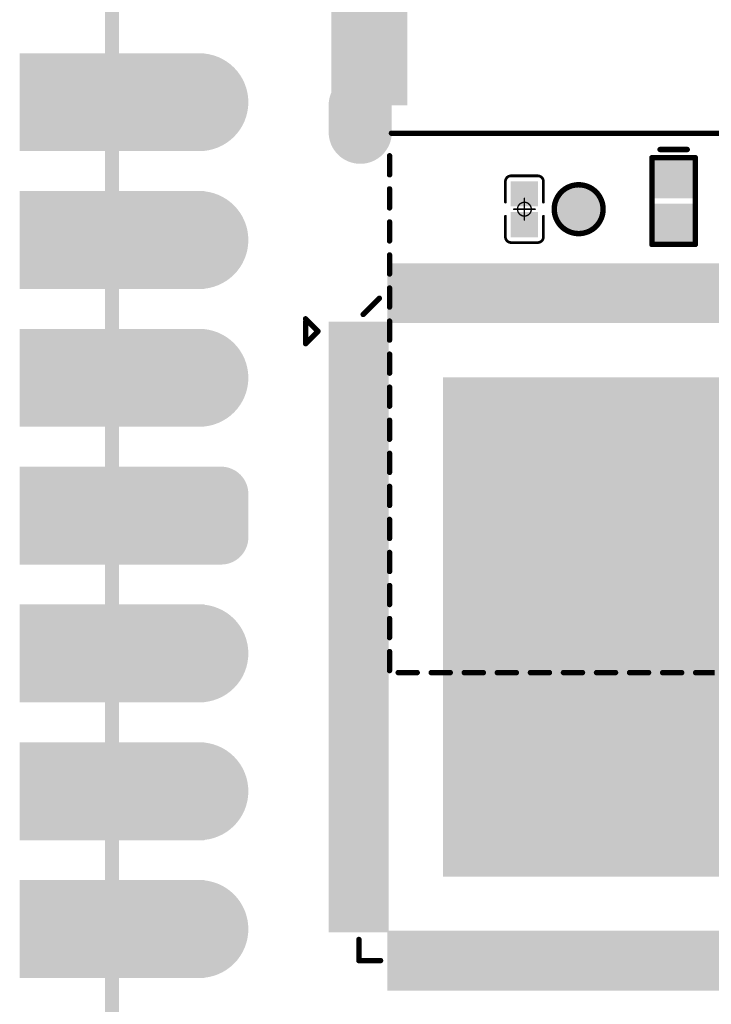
# Model space of a CAD drawing. Header units: millimetres. Extents: x 126.2 to 150.6, y 45.7 to 98.3.
# Tile 2 of 8: x 126.2 to 139, y 56 to 74.1. Entities that reach past the tile are written whole.
import ezdxf

# ---------------------------------------------------------------- set-up
doc = ezdxf.new("R2010")
doc.units = ezdxf.units.MM
for name, color, linetype in [('BottomLayer', 5, 'Continuous'), ('BottomSolder', 6, 'Continuous'), ('KeepOutLayer', 6, 'Continuous'), ('Mechanical1', 6, 'Continuous'), ('Mechanical15', 56, 'Continuous'), ('MidLayer1', 16, 'Continuous'), ('MidLayer2', 76, 'Continuous'), ('MidLayer3', 90, 'Continuous'), ('MidLayer4', 156, 'Continuous'), ('MultiLayer', 9, 'Continuous'), ('PadHoleLayer', 156, 'Continuous'), ('TopLayer', 1, 'Continuous'), ('TopOverlay', 2, 'Continuous'), ('TopPaste', 8, 'Continuous'), ('TopSolder', 216, 'Continuous')]:
    doc.layers.add(name, color=color, linetype=linetype)

# ---------------------------------------------------------------- blocks, each defined once
blk = doc.blocks.new('P_________1')
at = {"layer": 'BottomLayer'}
for points, const_width in [([(-9.29, 1.27, 1), (-8.49, 1.27, 1)], 0.8), ([(-9.29, -1.27, 1), (-8.49, -1.27, 1)], 0.8), ([(-9.29, -3.81, 1), (-8.49, -3.81, 1)], 0.8), ([(-9.49, -5.95, 1), (-9.09, -5.95, 1)], 0.4), ([(-8.69, -5.95, 1), (-8.29, -5.95, 1)], 0.4), ([(-9.49, -6.75, 1), (-9.09, -6.75, 1)], 0.4), ([(-8.69, -6.75, 1), (-8.29, -6.75, 1)], 0.4), ([(-9.29, -8.89, 1), (-8.49, -8.89, 1)], 0.8), ([(-9.29, -11.43, 1), (-8.49, -11.43, 1)], 0.8), ([(-9.29, -13.97, 1), (-8.49, -13.97, 1)], 0.8)]:
    blk.add_lwpolyline(points, format="xyb", close=True, dxfattribs=dict(at, const_width=const_width))
for points in [[(-12.1, 0.47), (-8.9, 0.47), (-12.1, 2.07), (-8.9, 2.07)], [(-12.1, -2.07), (-8.9, -2.07), (-12.1, -0.47), (-8.9, -0.47)], [(-12.1, -4.61), (-8.9, -4.61), (-12.1, -3.01), (-8.9, -3.01)], [(-12.1, -7.15), (-8.9, -7.15), (-12.1, -5.55), (-8.9, -5.55)], [(-9.29, -5.55), (-9.29, -7.15), (-8.49, -5.55), (-8.49, -7.15)], [(-9.69, -5.95), (-9.69, -6.75), (-8.09, -5.95), (-8.09, -6.75)], [(-12.1, -9.69), (-8.9, -9.69), (-12.1, -8.09), (-8.9, -8.09)], [(-12.1, -12.23), (-8.9, -12.23), (-12.1, -10.63), (-8.9, -10.63)], [(-12.1, -14.77), (-8.9, -14.77), (-12.1, -13.17), (-8.9, -13.17)]]:
    blk.add_solid(points, dxfattribs=at)
at = {"layer": 'BottomSolder'}
for points, const_width in [([(-9.341, 1.27, 1), (-8.439, 1.27, 1)], 0.902), ([(-9.341, -1.27, 1), (-8.439, -1.27, 1)], 0.902), ([(-9.341, -3.81, 1), (-8.439, -3.81, 1)], 0.902), ([(-9.541, -5.95, 1), (-9.039, -5.95, 1)], 0.502), ([(-8.741, -5.95, 1), (-8.239, -5.95, 1)], 0.502), ([(-9.541, -6.75, 1), (-9.039, -6.75, 1)], 0.502), ([(-8.741, -6.75, 1), (-8.239, -6.75, 1)], 0.502), ([(-9.341, -8.89, 1), (-8.439, -8.89, 1)], 0.902), ([(-9.341, -11.43, 1), (-8.439, -11.43, 1)], 0.902), ([(-9.341, -13.97, 1), (-8.439, -13.97, 1)], 0.902)]:
    blk.add_lwpolyline(points, format="xyb", close=True, dxfattribs=dict(at, const_width=const_width))
for points in [[(-12.202, 0.368), (-8.798, 0.368), (-12.202, 2.172), (-8.798, 2.172)], [(-12.202, -2.172), (-8.798, -2.172), (-12.202, -0.368), (-8.798, -0.368)], [(-12.202, -4.712), (-8.798, -4.712), (-12.202, -2.908), (-8.798, -2.908)], [(-12.202, -7.252), (-8.798, -7.252), (-12.202, -5.448), (-8.798, -5.448)], [(-9.29, -5.448), (-9.29, -7.252), (-8.49, -5.448), (-8.49, -7.252)], [(-9.792, -5.95), (-9.792, -6.75), (-7.988, -5.95), (-7.988, -6.75)], [(-12.202, -9.792), (-8.798, -9.792), (-12.202, -7.988), (-8.798, -7.988)], [(-12.202, -12.332), (-8.798, -12.332), (-12.202, -10.528), (-8.798, -10.528)], [(-12.202, -14.872), (-8.798, -14.872), (-12.202, -13.068), (-8.798, -13.068)]]:
    blk.add_solid(points, dxfattribs=at)
at = {"layer": 'Mechanical1', "const_width": 0.254}
blk.add_lwpolyline([(-10.5, -24.39), (-10.5, 24.5)], dxfattribs=at)
at = {"layer": 'MidLayer1'}
for points, const_width in [([(-9.29, 1.27, 1), (-8.49, 1.27, 1)], 0.8), ([(-9.29, -1.27, 1), (-8.49, -1.27, 1)], 0.8), ([(-9.29, -3.81, 1), (-8.49, -3.81, 1)], 0.8), ([(-9.49, -5.95, 1), (-9.09, -5.95, 1)], 0.4), ([(-8.69, -5.95, 1), (-8.29, -5.95, 1)], 0.4), ([(-9.49, -6.75, 1), (-9.09, -6.75, 1)], 0.4), ([(-8.69, -6.75, 1), (-8.29, -6.75, 1)], 0.4), ([(-9.29, -8.89, 1), (-8.49, -8.89, 1)], 0.8), ([(-9.29, -11.43, 1), (-8.49, -11.43, 1)], 0.8), ([(-9.29, -13.97, 1), (-8.49, -13.97, 1)], 0.8)]:
    blk.add_lwpolyline(points, format="xyb", close=True, dxfattribs=dict(at, const_width=const_width))
for points in [[(-12.1, 0.47), (-8.9, 0.47), (-12.1, 2.07), (-8.9, 2.07)], [(-12.1, -2.07), (-8.9, -2.07), (-12.1, -0.47), (-8.9, -0.47)], [(-12.1, -4.61), (-8.9, -4.61), (-12.1, -3.01), (-8.9, -3.01)], [(-12.1, -7.15), (-8.9, -7.15), (-12.1, -5.55), (-8.9, -5.55)], [(-9.29, -5.55), (-9.29, -7.15), (-8.49, -5.55), (-8.49, -7.15)], [(-9.69, -5.95), (-9.69, -6.75), (-8.09, -5.95), (-8.09, -6.75)], [(-12.1, -9.69), (-8.9, -9.69), (-12.1, -8.09), (-8.9, -8.09)], [(-12.1, -12.23), (-8.9, -12.23), (-12.1, -10.63), (-8.9, -10.63)], [(-12.1, -14.77), (-8.9, -14.77), (-12.1, -13.17), (-8.9, -13.17)]]:
    blk.add_solid(points, dxfattribs=at)
at = {"layer": 'MidLayer2'}
for points, const_width in [([(-9.29, 1.27, 1), (-8.49, 1.27, 1)], 0.8), ([(-9.29, -1.27, 1), (-8.49, -1.27, 1)], 0.8), ([(-9.29, -3.81, 1), (-8.49, -3.81, 1)], 0.8), ([(-9.49, -5.95, 1), (-9.09, -5.95, 1)], 0.4), ([(-8.69, -5.95, 1), (-8.29, -5.95, 1)], 0.4), ([(-9.49, -6.75, 1), (-9.09, -6.75, 1)], 0.4), ([(-8.69, -6.75, 1), (-8.29, -6.75, 1)], 0.4), ([(-9.29, -8.89, 1), (-8.49, -8.89, 1)], 0.8), ([(-9.29, -11.43, 1), (-8.49, -11.43, 1)], 0.8), ([(-9.29, -13.97, 1), (-8.49, -13.97, 1)], 0.8)]:
    blk.add_lwpolyline(points, format="xyb", close=True, dxfattribs=dict(at, const_width=const_width))
for points in [[(-12.1, 0.47), (-8.9, 0.47), (-12.1, 2.07), (-8.9, 2.07)], [(-12.1, -2.07), (-8.9, -2.07), (-12.1, -0.47), (-8.9, -0.47)], [(-12.1, -4.61), (-8.9, -4.61), (-12.1, -3.01), (-8.9, -3.01)], [(-12.1, -7.15), (-8.9, -7.15), (-12.1, -5.55), (-8.9, -5.55)], [(-9.29, -5.55), (-9.29, -7.15), (-8.49, -5.55), (-8.49, -7.15)], [(-9.69, -5.95), (-9.69, -6.75), (-8.09, -5.95), (-8.09, -6.75)], [(-12.1, -9.69), (-8.9, -9.69), (-12.1, -8.09), (-8.9, -8.09)], [(-12.1, -12.23), (-8.9, -12.23), (-12.1, -10.63), (-8.9, -10.63)], [(-12.1, -14.77), (-8.9, -14.77), (-12.1, -13.17), (-8.9, -13.17)]]:
    blk.add_solid(points, dxfattribs=at)
at = {"layer": 'MidLayer3'}
for points, const_width in [([(-9.29, 1.27, 1), (-8.49, 1.27, 1)], 0.8), ([(-9.29, -1.27, 1), (-8.49, -1.27, 1)], 0.8), ([(-9.29, -3.81, 1), (-8.49, -3.81, 1)], 0.8), ([(-9.49, -5.95, 1), (-9.09, -5.95, 1)], 0.4), ([(-8.69, -5.95, 1), (-8.29, -5.95, 1)], 0.4), ([(-9.49, -6.75, 1), (-9.09, -6.75, 1)], 0.4), ([(-8.69, -6.75, 1), (-8.29, -6.75, 1)], 0.4), ([(-9.29, -8.89, 1), (-8.49, -8.89, 1)], 0.8), ([(-9.29, -11.43, 1), (-8.49, -11.43, 1)], 0.8), ([(-9.29, -13.97, 1), (-8.49, -13.97, 1)], 0.8)]:
    blk.add_lwpolyline(points, format="xyb", close=True, dxfattribs=dict(at, const_width=const_width))
for points in [[(-12.1, 0.47), (-8.9, 0.47), (-12.1, 2.07), (-8.9, 2.07)], [(-12.1, -2.07), (-8.9, -2.07), (-12.1, -0.47), (-8.9, -0.47)], [(-12.1, -4.61), (-8.9, -4.61), (-12.1, -3.01), (-8.9, -3.01)], [(-12.1, -7.15), (-8.9, -7.15), (-12.1, -5.55), (-8.9, -5.55)], [(-9.29, -5.55), (-9.29, -7.15), (-8.49, -5.55), (-8.49, -7.15)], [(-9.69, -5.95), (-9.69, -6.75), (-8.09, -5.95), (-8.09, -6.75)], [(-12.1, -9.69), (-8.9, -9.69), (-12.1, -8.09), (-8.9, -8.09)], [(-12.1, -12.23), (-8.9, -12.23), (-12.1, -10.63), (-8.9, -10.63)], [(-12.1, -14.77), (-8.9, -14.77), (-12.1, -13.17), (-8.9, -13.17)]]:
    blk.add_solid(points, dxfattribs=at)
at = {"layer": 'MidLayer4'}
for points, const_width in [([(-9.29, 1.27, 1), (-8.49, 1.27, 1)], 0.8), ([(-9.29, -1.27, 1), (-8.49, -1.27, 1)], 0.8), ([(-9.29, -3.81, 1), (-8.49, -3.81, 1)], 0.8), ([(-9.49, -5.95, 1), (-9.09, -5.95, 1)], 0.4), ([(-8.69, -5.95, 1), (-8.29, -5.95, 1)], 0.4), ([(-9.49, -6.75, 1), (-9.09, -6.75, 1)], 0.4), ([(-8.69, -6.75, 1), (-8.29, -6.75, 1)], 0.4), ([(-9.29, -8.89, 1), (-8.49, -8.89, 1)], 0.8), ([(-9.29, -11.43, 1), (-8.49, -11.43, 1)], 0.8), ([(-9.29, -13.97, 1), (-8.49, -13.97, 1)], 0.8)]:
    blk.add_lwpolyline(points, format="xyb", close=True, dxfattribs=dict(at, const_width=const_width))
for points in [[(-12.1, 0.47), (-8.9, 0.47), (-12.1, 2.07), (-8.9, 2.07)], [(-12.1, -2.07), (-8.9, -2.07), (-12.1, -0.47), (-8.9, -0.47)], [(-12.1, -4.61), (-8.9, -4.61), (-12.1, -3.01), (-8.9, -3.01)], [(-12.1, -7.15), (-8.9, -7.15), (-12.1, -5.55), (-8.9, -5.55)], [(-9.29, -5.55), (-9.29, -7.15), (-8.49, -5.55), (-8.49, -7.15)], [(-9.69, -5.95), (-9.69, -6.75), (-8.09, -5.95), (-8.09, -6.75)], [(-12.1, -9.69), (-8.9, -9.69), (-12.1, -8.09), (-8.9, -8.09)], [(-12.1, -12.23), (-8.9, -12.23), (-12.1, -10.63), (-8.9, -10.63)], [(-12.1, -14.77), (-8.9, -14.77), (-12.1, -13.17), (-8.9, -13.17)]]:
    blk.add_solid(points, dxfattribs=at)
at = {"layer": 'MultiLayer'}
for points, const_width in [([(-9.29, 1.27, 1), (-8.49, 1.27, 1)], 0.8), ([(-9.29, -1.27, 1), (-8.49, -1.27, 1)], 0.8), ([(-9.29, -3.81, 1), (-8.49, -3.81, 1)], 0.8), ([(-9.49, -5.95, 1), (-9.09, -5.95, 1)], 0.4), ([(-8.69, -5.95, 1), (-8.29, -5.95, 1)], 0.4), ([(-9.49, -6.75, 1), (-9.09, -6.75, 1)], 0.4), ([(-8.69, -6.75, 1), (-8.29, -6.75, 1)], 0.4), ([(-9.29, -8.89, 1), (-8.49, -8.89, 1)], 0.8), ([(-9.29, -11.43, 1), (-8.49, -11.43, 1)], 0.8), ([(-9.29, -13.97, 1), (-8.49, -13.97, 1)], 0.8)]:
    blk.add_lwpolyline(points, format="xyb", close=True, dxfattribs=dict(at, const_width=const_width))
for points in [[(-12.1, 0.47), (-8.9, 0.47), (-12.1, 2.07), (-8.9, 2.07)], [(-12.1, -2.07), (-8.9, -2.07), (-12.1, -0.47), (-8.9, -0.47)], [(-12.1, -4.61), (-8.9, -4.61), (-12.1, -3.01), (-8.9, -3.01)], [(-12.1, -7.15), (-8.9, -7.15), (-12.1, -5.55), (-8.9, -5.55)], [(-9.29, -5.55), (-9.29, -7.15), (-8.49, -5.55), (-8.49, -7.15)], [(-9.69, -5.95), (-9.69, -6.75), (-8.09, -5.95), (-8.09, -6.75)], [(-12.1, -9.69), (-8.9, -9.69), (-12.1, -8.09), (-8.9, -8.09)], [(-12.1, -12.23), (-8.9, -12.23), (-12.1, -10.63), (-8.9, -10.63)], [(-12.1, -14.77), (-8.9, -14.77), (-12.1, -13.17), (-8.9, -13.17)]]:
    blk.add_solid(points, dxfattribs=at)
at = {"layer": 'PadHoleLayer', "const_width": 0.5}
for points in [[(-10.75, 1.27, 1), (-10.25, 1.27, 1)], [(-9.14, 1.27, 1), (-8.64, 1.27, 1)], [(-10.75, -1.27, 1), (-10.25, -1.27, 1)], [(-9.14, -1.27, 1), (-8.64, -1.27, 1)], [(-10.75, -3.81, 1), (-10.25, -3.81, 1)], [(-9.14, -3.81, 1), (-8.64, -3.81, 1)], [(-10.75, -6.35, 1), (-10.25, -6.35, 1)], [(-9.14, -6.35, 1), (-8.64, -6.35, 1)], [(-10.75, -8.89, 1), (-10.25, -8.89, 1)], [(-9.14, -8.89, 1), (-8.64, -8.89, 1)], [(-10.75, -11.43, 1), (-10.25, -11.43, 1)], [(-9.14, -11.43, 1), (-8.64, -11.43, 1)], [(-10.75, -13.97, 1), (-10.25, -13.97, 1)], [(-9.14, -13.97, 1), (-8.64, -13.97, 1)]]:
    blk.add_lwpolyline(points, format="xyb", close=True, dxfattribs=at)
at = {"layer": 'TopLayer'}
for points, const_width in [([(-9.29, 1.27, 1), (-8.49, 1.27, 1)], 0.8), ([(-9.29, -1.27, 1), (-8.49, -1.27, 1)], 0.8), ([(-9.29, -3.81, 1), (-8.49, -3.81, 1)], 0.8), ([(-9.49, -5.95, 1), (-9.09, -5.95, 1)], 0.4), ([(-8.69, -5.95, 1), (-8.29, -5.95, 1)], 0.4), ([(-9.49, -6.75, 1), (-9.09, -6.75, 1)], 0.4), ([(-8.69, -6.75, 1), (-8.29, -6.75, 1)], 0.4), ([(-9.29, -8.89, 1), (-8.49, -8.89, 1)], 0.8), ([(-9.29, -11.43, 1), (-8.49, -11.43, 1)], 0.8), ([(-9.29, -13.97, 1), (-8.49, -13.97, 1)], 0.8)]:
    blk.add_lwpolyline(points, format="xyb", close=True, dxfattribs=dict(at, const_width=const_width))
for points in [[(-12.1, 0.47), (-8.9, 0.47), (-12.1, 2.07), (-8.9, 2.07)], [(-12.1, -2.07), (-8.9, -2.07), (-12.1, -0.47), (-8.9, -0.47)], [(-12.1, -4.61), (-8.9, -4.61), (-12.1, -3.01), (-8.9, -3.01)], [(-12.1, -7.15), (-8.9, -7.15), (-12.1, -5.55), (-8.9, -5.55)], [(-9.29, -5.55), (-9.29, -7.15), (-8.49, -5.55), (-8.49, -7.15)], [(-9.69, -5.95), (-9.69, -6.75), (-8.09, -5.95), (-8.09, -6.75)], [(-12.1, -9.69), (-8.9, -9.69), (-12.1, -8.09), (-8.9, -8.09)], [(-12.1, -12.23), (-8.9, -12.23), (-12.1, -10.63), (-8.9, -10.63)], [(-12.1, -14.77), (-8.9, -14.77), (-12.1, -13.17), (-8.9, -13.17)]]:
    blk.add_solid(points, dxfattribs=at)
at = {"layer": 'TopSolder'}
for points, const_width in [([(-9.341, 1.27, 1), (-8.439, 1.27, 1)], 0.902), ([(-9.341, -1.27, 1), (-8.439, -1.27, 1)], 0.902), ([(-9.341, -3.81, 1), (-8.439, -3.81, 1)], 0.902), ([(-9.541, -5.95, 1), (-9.039, -5.95, 1)], 0.502), ([(-8.741, -5.95, 1), (-8.239, -5.95, 1)], 0.502), ([(-9.541, -6.75, 1), (-9.039, -6.75, 1)], 0.502), ([(-8.741, -6.75, 1), (-8.239, -6.75, 1)], 0.502), ([(-9.341, -8.89, 1), (-8.439, -8.89, 1)], 0.902), ([(-9.341, -11.43, 1), (-8.439, -11.43, 1)], 0.902), ([(-9.341, -13.97, 1), (-8.439, -13.97, 1)], 0.902)]:
    blk.add_lwpolyline(points, format="xyb", close=True, dxfattribs=dict(at, const_width=const_width))
for points in [[(-12.202, 0.368), (-8.798, 0.368), (-12.202, 2.172), (-8.798, 2.172)], [(-12.202, -2.172), (-8.798, -2.172), (-12.202, -0.368), (-8.798, -0.368)], [(-12.202, -4.712), (-8.798, -4.712), (-12.202, -2.908), (-8.798, -2.908)], [(-12.202, -7.252), (-8.798, -7.252), (-12.202, -5.448), (-8.798, -5.448)], [(-9.29, -5.448), (-9.29, -7.252), (-8.49, -5.448), (-8.49, -7.252)], [(-9.792, -5.95), (-9.792, -6.75), (-7.988, -5.95), (-7.988, -6.75)], [(-12.202, -9.792), (-8.798, -9.792), (-12.202, -7.988), (-8.798, -7.988)], [(-12.202, -12.332), (-8.798, -12.332), (-12.202, -10.528), (-8.798, -10.528)], [(-12.202, -14.872), (-8.798, -14.872), (-12.202, -13.068), (-8.798, -13.068)]]:
    blk.add_solid(points, dxfattribs=at)
blk = doc.blocks.new('ESD0402_4')
at = {"layer": 'TopLayer'}
for points in [[(-0.7, 0.3), (-0.7, -0.3), (-0.15, 0.3), (-0.15, -0.3)], [(0.15, 0.3), (0.15, -0.3), (0.7, 0.3), (0.7, -0.3)]]:
    blk.add_solid(points, dxfattribs=at)
at = {"layer": 'TopOverlay', "const_width": 0.1}
for points in [[(-0.8, 0.4), (0.8, 0.4)], [(-0.8, 0.4), (-0.8, -0.4)], [(0.8, 0.4), (0.8, -0.4)], [(0.95, 0.25), (0.95, -0.25)], [(-0.8, -0.4), (0.8, -0.4)]]:
    blk.add_lwpolyline(points, dxfattribs=at)
at = {"layer": 'TopOverlay', "const_width": 0.05}
for points in [[(-0.825, 0.4, 1), (-0.775, 0.4, 1)], [(-0.825, 0.4, 1), (-0.775, 0.4, 1)], [(0.775, 0.4, 1), (0.825, 0.4, 1)], [(0.775, 0.4, 1), (0.825, 0.4, 1)], [(0.925, 0.25, 1), (0.975, 0.25, 1)], [(-0.825, -0.4, 1), (-0.775, -0.4, 1)], [(-0.825, -0.4, 1), (-0.775, -0.4, 1)], [(0.775, -0.4, 1), (0.825, -0.4, 1)], [(0.775, -0.4, 1), (0.825, -0.4, 1)], [(0.925, -0.25, 1), (0.975, -0.25, 1)]]:
    blk.add_lwpolyline(points, format="xyb", close=True, dxfattribs=at)
at = {"layer": 'TopPaste'}
for points in [[(-0.7, 0.3), (-0.7, -0.3), (-0.15, 0.3), (-0.15, -0.3)], [(0.15, 0.3), (0.15, -0.3), (0.7, 0.3), (0.7, -0.3)]]:
    blk.add_solid(points, dxfattribs=at)
at = {"layer": 'TopSolder'}
for points in [[(-0.802, 0.402), (-0.802, -0.402), (-0.048, 0.402), (-0.048, -0.402)], [(0.048, 0.402), (0.048, -0.402), (0.802, 0.402), (0.802, -0.402)]]:
    blk.add_solid(points, dxfattribs=at)
blk = doc.blocks.new('C0201_7')
at = {"layer": 'Mechanical15', "const_width": 0.0254}
for points in [[(0, 0.2), (0, -0.2)], [(-0.2, 0), (0.2, 0)]]:
    blk.add_lwpolyline(points, dxfattribs=at)
at = {"layer": 'Mechanical15'}
for points, const_width in [([(-0.006, 0.2, 1), (0.006, 0.2, 1)], 0.0127), ([(-0.206, 0, 1), (-0.194, 0, 1)], 0.0127), ([(0.127, 0, 1), (-0.127, 0, 1)], 0.0254), ([(-0.133, 0, 1), (-0.121, 0, 1)], 0.0127), ([(0.121, 0, 1), (0.133, 0, 1)], 0.0127), ([(0.194, 0, 1), (0.206, 0, 1)], 0.0127), ([(-0.006, -0.2, 1), (0.006, -0.2, 1)], 0.0127)]:
    blk.add_lwpolyline(points, format="xyb", close=True, dxfattribs=dict(at, const_width=const_width))
at = {"layer": 'TopLayer'}
for points in [[(-0.465, -0.2), (-0.105, -0.2), (-0.465, 0.2), (-0.105, 0.2)], [(0.105, -0.2), (0.465, -0.2), (0.105, 0.2), (0.465, 0.2)]]:
    blk.add_solid(points, dxfattribs=at)
at = {"layer": 'TopOverlay', "const_width": 0.05}
for points in [[(-0.615, 0.246, -0.414214), (-0.511, 0.35)], [(0.511, 0.35, -0.414214), (0.615, 0.246)], [(-0.511, -0.35, -0.414214), (-0.615, -0.246)], [(0.615, -0.246, -0.414214), (0.511, -0.35)]]:
    blk.add_lwpolyline(points, format="xyb", dxfattribs=at)
for points in [[(-0.511, 0.35), (-0.13, 0.35)], [(0.13, 0.35), (0.511, 0.35)], [(-0.615, 0.246), (-0.615, -0.246)], [(0.615, 0.246), (0.615, -0.246)], [(-0.511, -0.35), (-0.13, -0.35)], [(0.13, -0.35), (0.511, -0.35)]]:
    blk.add_lwpolyline(points, dxfattribs=at)
at = {"layer": 'TopOverlay', "const_width": 0.025}
for points in [[(-0.524, 0.35, 1), (-0.499, 0.35, 1)], [(-0.524, 0.35, 1), (-0.499, 0.35, 1)], [(-0.142, 0.35, 1), (-0.117, 0.35, 1)], [(0.118, 0.35, 1), (0.143, 0.35, 1)], [(0.499, 0.35, 1), (0.524, 0.35, 1)], [(0.499, 0.35, 1), (0.524, 0.35, 1)], [(-0.627, 0.246, 1), (-0.602, 0.246, 1)], [(-0.627, 0.246, 1), (-0.602, 0.246, 1)], [(0.603, 0.246, 1), (0.628, 0.246, 1)], [(0.603, 0.246, 1), (0.628, 0.246, 1)], [(-0.627, -0.246, 1), (-0.602, -0.246, 1)], [(-0.627, -0.246, 1), (-0.602, -0.246, 1)], [(-0.524, -0.35, 1), (-0.499, -0.35, 1)], [(-0.524, -0.35, 1), (-0.499, -0.35, 1)], [(-0.142, -0.35, 1), (-0.117, -0.35, 1)], [(0.118, -0.35, 1), (0.143, -0.35, 1)], [(0.499, -0.35, 1), (0.524, -0.35, 1)], [(0.499, -0.35, 1), (0.524, -0.35, 1)], [(0.603, -0.246, 1), (0.628, -0.246, 1)], [(0.603, -0.246, 1), (0.628, -0.246, 1)]]:
    blk.add_lwpolyline(points, format="xyb", close=True, dxfattribs=at)
at = {"layer": 'TopPaste'}
for points in [[(-0.465, -0.2), (-0.105, -0.2), (-0.465, 0.2), (-0.105, 0.2)], [(0.105, -0.2), (0.465, -0.2), (0.105, 0.2), (0.465, 0.2)]]:
    blk.add_solid(points, dxfattribs=at)
at = {"layer": 'TopSolder'}
for points in [[(-0.516, -0.251), (-0.054, -0.251), (-0.516, 0.251), (-0.054, 0.251)], [(0.054, -0.251), (0.516, -0.251), (0.054, 0.251), (0.516, 0.251)]]:
    blk.add_solid(points, dxfattribs=at)
blk = doc.blocks.new('TF_SMD_H2_8____MUP_M617_2_16')
at = {"layer": 'BottomLayer', "const_width": 0.96}
blk.add_lwpolyline([(-5.925, -1.632), (-5.925, -2.132)], dxfattribs=at)
at = {"layer": 'BottomLayer', "const_width": 0.48}
for points in [[(-6.165, -1.632, 1), (-5.685, -1.632, 1)], [(-6.165, -2.132, 1), (-5.685, -2.132, 1)]]:
    blk.add_lwpolyline(points, format="xyb", close=True, dxfattribs=at)
at = {"layer": 'BottomSolder', "const_width": 1.163}
blk.add_lwpolyline([(-5.925, -1.632), (-5.925, -2.132)], dxfattribs=at)
at = {"layer": 'BottomSolder', "const_width": 0.582}
for points in [[(-6.216, -1.632, 1), (-5.634, -1.632, 1)], [(-6.216, -2.132, 1), (-5.634, -2.132, 1)]]:
    blk.add_lwpolyline(points, format="xyb", close=True, dxfattribs=at)
at = {"layer": 'MidLayer1', "const_width": 0.96}
blk.add_lwpolyline([(-5.925, -1.632), (-5.925, -2.132)], dxfattribs=at)
at = {"layer": 'MidLayer1', "const_width": 0.48}
for points in [[(-6.165, -1.632, 1), (-5.685, -1.632, 1)], [(-6.165, -2.132, 1), (-5.685, -2.132, 1)]]:
    blk.add_lwpolyline(points, format="xyb", close=True, dxfattribs=at)
at = {"layer": 'MidLayer2', "const_width": 0.96}
blk.add_lwpolyline([(-5.925, -1.632), (-5.925, -2.132)], dxfattribs=at)
at = {"layer": 'MidLayer2', "const_width": 0.48}
for points in [[(-6.165, -1.632, 1), (-5.685, -1.632, 1)], [(-6.165, -2.132, 1), (-5.685, -2.132, 1)]]:
    blk.add_lwpolyline(points, format="xyb", close=True, dxfattribs=at)
at = {"layer": 'MidLayer3', "const_width": 0.96}
blk.add_lwpolyline([(-5.925, -1.632), (-5.925, -2.132)], dxfattribs=at)
at = {"layer": 'MidLayer3', "const_width": 0.48}
for points in [[(-6.165, -1.632, 1), (-5.685, -1.632, 1)], [(-6.165, -2.132, 1), (-5.685, -2.132, 1)]]:
    blk.add_lwpolyline(points, format="xyb", close=True, dxfattribs=at)
at = {"layer": 'MidLayer4', "const_width": 0.96}
blk.add_lwpolyline([(-5.925, -1.632), (-5.925, -2.132)], dxfattribs=at)
at = {"layer": 'MidLayer4', "const_width": 0.48}
for points in [[(-6.165, -1.632, 1), (-5.685, -1.632, 1)], [(-6.165, -2.132, 1), (-5.685, -2.132, 1)]]:
    blk.add_lwpolyline(points, format="xyb", close=True, dxfattribs=at)
at = {"layer": 'MultiLayer', "const_width": 0.96}
blk.add_lwpolyline([(-5.925, -1.632), (-5.925, -2.132)], dxfattribs=at)
at = {"layer": 'MultiLayer', "const_width": 0.48}
for points in [[(-6.165, -1.632, 1), (-5.685, -1.632, 1)], [(-6.165, -2.132, 1), (-5.685, -2.132, 1)]]:
    blk.add_lwpolyline(points, format="xyb", close=True, dxfattribs=at)
at = {"layer": 'PadHoleLayer', "const_width": 0.275}
for points in [[(-6.2, -1.657, -1), (-5.65, -1.657), (-5.65, -2.107, -1), (-6.2, -2.107)], [(-6.062, -1.882, 1), (-5.787, -1.882, 1)]]:
    blk.add_lwpolyline(points, format="xyb", close=True, dxfattribs=at)
at = {"layer": 'TopLayer', "const_width": 0.96}
blk.add_lwpolyline([(-5.925, -1.632), (-5.925, -2.132)], dxfattribs=at)
at = {"layer": 'TopLayer', "const_width": 0.48}
for points in [[(-6.165, -1.632, 1), (-5.685, -1.632, 1)], [(-6.165, -2.132, 1), (-5.685, -2.132, 1)]]:
    blk.add_lwpolyline(points, format="xyb", close=True, dxfattribs=at)
at = {"layer": 'TopLayer'}
blk.add_solid([(-6.406, -1.584), (-5.106, -1.584), (-6.406, 1.516), (-5.106, 1.516)], dxfattribs=at)
at = {"layer": 'TopOverlay', "const_width": 0.1}
for points in [[(-5.35, -2.15), (3.512, -2.15)], [(-5.385, -2.916), (-5.385, -2.566)], [(-5.385, -3.526), (-5.385, -3.176)], [(-5.385, -4.135), (-5.385, -3.785)], [(-5.385, -4.744), (-5.385, -4.394)], [(-5.385, -5.353), (-5.385, -5.003)], [(-5.385, -5.963), (-5.385, -5.613)], [(-5.385, -6.572), (-5.385, -6.222)], [(-5.385, -7.181), (-5.385, -6.831)], [(-5.385, -7.79), (-5.385, -7.44)], [(-5.385, -8.4), (-5.385, -8.05)], [(-5.385, -9.009), (-5.385, -8.659)], [(-5.385, -9.618), (-5.385, -9.268)], [(-5.385, -10.227), (-5.385, -9.877)], [(-5.385, -10.837), (-5.385, -10.487)], [(-5.385, -11.446), (-5.385, -11.096)], [(-5.385, -12.055), (-5.385, -11.705)], [(-5.226, -12.092), (-4.876, -12.092)], [(-4.617, -12.092), (-4.267, -12.092)], [(-4.008, -12.092), (-3.658, -12.092)], [(-3.399, -12.092), (-3.049, -12.092)], [(-2.789, -12.092), (-2.439, -12.092)], [(-2.18, -12.092), (-1.83, -12.092)], [(-1.571, -12.092), (-1.221, -12.092)], [(-0.962, -12.092), (-0.612, -12.092)], [(-0.352, -12.092), (-0.002, -12.092)], [(0.257, -12.092), (0.607, -12.092)]]:
    blk.add_lwpolyline(points, dxfattribs=at)
at = {"layer": 'TopOverlay', "const_width": 0.05}
for points in [[(-5.375, -2.15, 1), (-5.325, -2.15, 1)], [(-5.41, -2.566, 1), (-5.36, -2.566, 1)], [(-5.41, -2.916, 1), (-5.36, -2.916, 1)], [(-5.41, -3.176, 1), (-5.36, -3.176, 1)], [(-5.41, -3.526, 1), (-5.36, -3.526, 1)], [(-5.41, -3.785, 1), (-5.36, -3.785, 1)], [(-5.41, -4.135, 1), (-5.36, -4.135, 1)], [(-5.41, -4.394, 1), (-5.36, -4.394, 1)], [(-5.41, -4.744, 1), (-5.36, -4.744, 1)], [(-5.41, -5.003, 1), (-5.36, -5.003, 1)], [(-5.41, -5.353, 1), (-5.36, -5.353, 1)], [(-5.41, -5.613, 1), (-5.36, -5.613, 1)], [(-5.41, -5.963, 1), (-5.36, -5.963, 1)], [(-5.41, -6.222, 1), (-5.36, -6.222, 1)], [(-5.41, -6.572, 1), (-5.36, -6.572, 1)], [(-5.41, -6.831, 1), (-5.36, -6.831, 1)], [(-5.41, -7.181, 1), (-5.36, -7.181, 1)], [(-5.41, -7.44, 1), (-5.36, -7.44, 1)], [(-5.41, -7.79, 1), (-5.36, -7.79, 1)], [(-5.41, -8.05, 1), (-5.36, -8.05, 1)], [(-5.41, -8.4, 1), (-5.36, -8.4, 1)], [(-5.41, -8.659, 1), (-5.36, -8.659, 1)], [(-5.41, -9.009, 1), (-5.36, -9.009, 1)], [(-5.41, -9.268, 1), (-5.36, -9.268, 1)], [(-5.41, -9.618, 1), (-5.36, -9.618, 1)], [(-5.41, -9.877, 1), (-5.36, -9.877, 1)], [(-5.41, -10.227, 1), (-5.36, -10.227, 1)], [(-5.41, -10.487, 1), (-5.36, -10.487, 1)], [(-5.41, -10.837, 1), (-5.36, -10.837, 1)], [(-5.41, -11.096, 1), (-5.36, -11.096, 1)], [(-5.41, -11.446, 1), (-5.36, -11.446, 1)], [(-5.41, -11.705, 1), (-5.36, -11.705, 1)], [(-5.41, -12.055, 1), (-5.36, -12.055, 1)], [(-5.251, -12.092, 1), (-5.201, -12.092, 1)], [(-4.901, -12.092, 1), (-4.851, -12.092, 1)], [(-4.642, -12.092, 1), (-4.592, -12.092, 1)], [(-4.292, -12.092, 1), (-4.242, -12.092, 1)], [(-4.033, -12.092, 1), (-3.983, -12.092, 1)], [(-3.683, -12.092, 1), (-3.633, -12.092, 1)], [(-3.424, -12.092, 1), (-3.374, -12.092, 1)], [(-3.074, -12.092, 1), (-3.024, -12.092, 1)], [(-2.814, -12.092, 1), (-2.764, -12.092, 1)], [(-2.464, -12.092, 1), (-2.414, -12.092, 1)], [(-2.205, -12.092, 1), (-2.155, -12.092, 1)], [(-1.855, -12.092, 1), (-1.805, -12.092, 1)], [(-1.596, -12.092, 1), (-1.546, -12.092, 1)], [(-1.246, -12.092, 1), (-1.196, -12.092, 1)], [(-0.987, -12.092, 1), (-0.937, -12.092, 1)], [(-0.637, -12.092, 1), (-0.587, -12.092, 1)], [(-0.377, -12.092, 1), (-0.327, -12.092, 1)], [(-0.027, -12.092, 1), (0.023, -12.092, 1)], [(0.232, -12.092, 1), (0.282, -12.092, 1)]]:
    blk.add_lwpolyline(points, format="xyb", close=True, dxfattribs=at)
at = {"layer": 'TopPaste'}
blk.add_solid([(-6.406, -1.584), (-5.106, -1.584), (-6.406, 1.516), (-5.106, 1.516)], dxfattribs=at)
at = {"layer": 'TopSolder', "const_width": 1.163}
blk.add_lwpolyline([(-5.925, -1.632), (-5.925, -2.132)], dxfattribs=at)
at = {"layer": 'TopSolder', "const_width": 0.582}
for points in [[(-6.216, -1.632, 1), (-5.634, -1.632, 1)], [(-6.216, -2.132, 1), (-5.634, -2.132, 1)]]:
    blk.add_lwpolyline(points, format="xyb", close=True, dxfattribs=at)
at = {"layer": 'TopSolder'}
blk.add_solid([(-6.457, -1.635), (-5.055, -1.635), (-6.457, 1.567), (-5.055, 1.567)], dxfattribs=at)
blk = doc.blocks.new('TEST_17')
at = {"layer": 'TopLayer', "const_width": 0.35}
blk.add_lwpolyline([(-0.175, 0, 1), (0.175, 0, 1)], format="xyb", close=True, dxfattribs=at)
at = {"layer": 'TopOverlay'}
for points, const_width in [([(0.45, 0, 1), (-0.45, 0, 1)], 0.1), ([(-0.475, 0, 1), (-0.425, 0, 1)], 0.05), ([(0.425, 0, 1), (0.475, 0, 1)], 0.05)]:
    blk.add_lwpolyline(points, format="xyb", close=True, dxfattribs=dict(at, const_width=const_width))
at = {"layer": 'TopPaste', "const_width": 0.35}
blk.add_lwpolyline([(-0.175, 0, 1), (0.175, 0, 1)], format="xyb", close=True, dxfattribs=at)
at = {"layer": 'TopSolder', "const_width": 0.4}
blk.add_lwpolyline([(-0.2, 0, 1), (0.2, 0, 1)], format="xyb", close=True, dxfattribs=at)
blk = doc.blocks.new('QFN128_12R3X12R3X0R90_T9R10_19')
at = {"layer": 'TopLayer'}
for points in [[(-5.325, 6.603), (-5.525, 6.603), (-5.325, 5.703), (-5.525, 5.703)], [(-4.975, 6.603), (-5.175, 6.603), (-4.975, 5.703), (-5.175, 5.703)], [(-4.625, 6.603), (-4.825, 6.603), (-4.625, 5.703), (-4.825, 5.703)], [(-4.275, 6.603), (-4.475, 6.603), (-4.275, 5.703), (-4.475, 5.703)], [(-3.925, 6.603), (-4.125, 6.603), (-3.925, 5.703), (-4.125, 5.703)], [(-3.575, 6.603), (-3.775, 6.603), (-3.575, 5.703), (-3.775, 5.703)], [(-3.225, 6.603), (-3.425, 6.603), (-3.225, 5.703), (-3.425, 5.703)], [(-2.875, 6.603), (-3.075, 6.603), (-2.875, 5.703), (-3.075, 5.703)], [(-2.525, 6.603), (-2.725, 6.603), (-2.525, 5.703), (-2.725, 5.703)], [(-2.175, 6.603), (-2.375, 6.603), (-2.175, 5.703), (-2.375, 5.703)], [(-1.825, 6.603), (-2.025, 6.603), (-1.825, 5.703), (-2.025, 5.703)], [(-1.475, 6.603), (-1.675, 6.603), (-1.475, 5.703), (-1.675, 5.703)], [(-1.125, 6.603), (-1.325, 6.603), (-1.125, 5.703), (-1.325, 5.703)], [(-0.775, 6.603), (-0.975, 6.603), (-0.775, 5.703), (-0.975, 5.703)], [(-0.425, 6.603), (-0.625, 6.603), (-0.425, 5.703), (-0.625, 5.703)], [(-0.075, 6.603), (-0.275, 6.603), (-0.075, 5.703), (-0.275, 5.703)], [(0.275, 6.603), (0.075, 6.603), (0.275, 5.703), (0.075, 5.703)], [(-5.703, 5.525), (-6.603, 5.525), (-5.703, 5.325), (-6.603, 5.325)], [(-5.703, 5.175), (-6.603, 5.175), (-5.703, 4.975), (-6.603, 4.975)], [(-5.703, 4.825), (-6.603, 4.825), (-5.703, 4.625), (-6.603, 4.625)], [(-5.703, 4.475), (-6.603, 4.475), (-5.703, 4.275), (-6.603, 4.275)], [(4.5, 4.5), (-4.5, 4.5), (4.5, -4.5), (-4.5, -4.5)], [(-5.703, 4.125), (-6.603, 4.125), (-5.703, 3.925), (-6.603, 3.925)], [(-5.703, 3.775), (-6.603, 3.775), (-5.703, 3.575), (-6.603, 3.575)], [(-5.703, 3.425), (-6.603, 3.425), (-5.703, 3.225), (-6.603, 3.225)], [(-5.703, 3.075), (-6.603, 3.075), (-5.703, 2.875), (-6.603, 2.875)], [(-5.703, 2.725), (-6.603, 2.725), (-5.703, 2.525), (-6.603, 2.525)], [(-5.703, 2.375), (-6.603, 2.375), (-5.703, 2.175), (-6.603, 2.175)], [(-5.703, 2.025), (-6.603, 2.025), (-5.703, 1.825), (-6.603, 1.825)], [(-5.703, 1.675), (-6.603, 1.675), (-5.703, 1.475), (-6.603, 1.475)], [(-5.703, 1.325), (-6.603, 1.325), (-5.703, 1.125), (-6.603, 1.125)], [(-5.703, 0.975), (-6.603, 0.975), (-5.703, 0.775), (-6.603, 0.775)], [(-5.703, 0.625), (-6.603, 0.625), (-5.703, 0.425), (-6.603, 0.425)], [(-5.703, 0.275), (-6.603, 0.275), (-5.703, 0.075), (-6.603, 0.075)], [(-5.703, -0.075), (-6.603, -0.075), (-5.703, -0.275), (-6.603, -0.275)], [(-5.703, -0.425), (-6.603, -0.425), (-5.703, -0.625), (-6.603, -0.625)], [(-5.703, -0.775), (-6.603, -0.775), (-5.703, -0.975), (-6.603, -0.975)], [(-5.703, -1.125), (-6.603, -1.125), (-5.703, -1.325), (-6.603, -1.325)], [(-5.703, -1.475), (-6.603, -1.475), (-5.703, -1.675), (-6.603, -1.675)], [(-5.703, -1.825), (-6.603, -1.825), (-5.703, -2.025), (-6.603, -2.025)], [(-5.703, -2.175), (-6.603, -2.175), (-5.703, -2.375), (-6.603, -2.375)], [(-5.703, -2.525), (-6.603, -2.525), (-5.703, -2.725), (-6.603, -2.725)], [(-5.703, -2.875), (-6.603, -2.875), (-5.703, -3.075), (-6.603, -3.075)], [(-5.703, -3.225), (-6.603, -3.225), (-5.703, -3.425), (-6.603, -3.425)], [(-5.703, -3.575), (-6.603, -3.575), (-5.703, -3.775), (-6.603, -3.775)], [(-5.703, -3.925), (-6.603, -3.925), (-5.703, -4.125), (-6.603, -4.125)], [(-5.703, -4.275), (-6.603, -4.275), (-5.703, -4.475), (-6.603, -4.475)], [(-5.703, -4.625), (-6.603, -4.625), (-5.703, -4.825), (-6.603, -4.825)], [(-5.703, -4.975), (-6.603, -4.975), (-5.703, -5.175), (-6.603, -5.175)], [(-5.703, -5.325), (-6.603, -5.325), (-5.703, -5.525), (-6.603, -5.525)], [(-5.325, -5.703), (-5.525, -5.703), (-5.325, -6.603), (-5.525, -6.603)], [(-4.975, -5.703), (-5.175, -5.703), (-4.975, -6.603), (-5.175, -6.603)], [(-4.625, -5.703), (-4.825, -5.703), (-4.625, -6.603), (-4.825, -6.603)], [(-4.275, -5.703), (-4.475, -5.703), (-4.275, -6.603), (-4.475, -6.603)], [(-3.925, -5.703), (-4.125, -5.703), (-3.925, -6.603), (-4.125, -6.603)], [(-3.575, -5.703), (-3.775, -5.703), (-3.575, -6.603), (-3.775, -6.603)], [(-3.225, -5.703), (-3.425, -5.703), (-3.225, -6.603), (-3.425, -6.603)], [(-2.875, -5.703), (-3.075, -5.703), (-2.875, -6.603), (-3.075, -6.603)], [(-2.525, -5.703), (-2.725, -5.703), (-2.525, -6.603), (-2.725, -6.603)], [(-2.175, -5.703), (-2.375, -5.703), (-2.175, -6.603), (-2.375, -6.603)], [(-1.825, -5.703), (-2.025, -5.703), (-1.825, -6.603), (-2.025, -6.603)], [(-1.475, -5.703), (-1.675, -5.703), (-1.475, -6.603), (-1.675, -6.603)], [(-1.125, -5.703), (-1.325, -5.703), (-1.125, -6.603), (-1.325, -6.603)], [(-0.775, -5.703), (-0.975, -5.703), (-0.775, -6.603), (-0.975, -6.603)], [(-0.425, -5.703), (-0.625, -5.703), (-0.425, -6.603), (-0.625, -6.603)], [(-0.075, -5.703), (-0.275, -5.703), (-0.075, -6.603), (-0.275, -6.603)], [(0.275, -5.703), (0.075, -5.703), (0.275, -6.603), (0.075, -6.603)]]:
    blk.add_solid(points, dxfattribs=at)
at = {"layer": 'TopOverlay', "const_width": 0.1}
for points in [[(-6.071, 5.761), (-5.773, 6.058)], [(-7.132, 5.679), (-6.904, 5.451)], [(-7.132, 5.222), (-7.132, 5.621)], [(-7.132, 5.222), (-6.904, 5.451)], [(-6.15, -6.15), (-6.15, -5.761)], [(-6.15, -6.15), (-5.751, -6.15)]]:
    blk.add_lwpolyline(points, dxfattribs=at)
at = {"layer": 'TopOverlay', "const_width": 0.0501}
for points in [[(-5.798, 6.058, 1), (-5.748, 6.058, 1)], [(-6.096, 5.761, 1), (-6.046, 5.761, 1)], [(-7.157, 5.679, 1), (-7.107, 5.679, 1)], [(-7.157, 5.621, 1), (-7.107, 5.621, 1)], [(-6.929, 5.451, 1), (-6.879, 5.451, 1)], [(-6.929, 5.451, 1), (-6.879, 5.451, 1)], [(-7.157, 5.222, 1), (-7.107, 5.222, 1)], [(-7.157, 5.222, 1), (-7.107, 5.222, 1)], [(-6.175, -5.761, 1), (-6.125, -5.761, 1)], [(-6.175, -6.15, 1), (-6.125, -6.15, 1)], [(-6.175, -6.15, 1), (-6.125, -6.15, 1)], [(-5.776, -6.15, 1), (-5.726, -6.15, 1)]]:
    blk.add_lwpolyline(points, format="xyb", close=True, dxfattribs=at)
at = {"layer": 'TopPaste'}
for points in [[(-5.325, 6.603), (-5.525, 6.603), (-5.325, 5.703), (-5.525, 5.703)], [(-4.975, 6.603), (-5.175, 6.603), (-4.975, 5.703), (-5.175, 5.703)], [(-4.625, 6.603), (-4.825, 6.603), (-4.625, 5.703), (-4.825, 5.703)], [(-4.275, 6.603), (-4.475, 6.603), (-4.275, 5.703), (-4.475, 5.703)], [(-3.925, 6.603), (-4.125, 6.603), (-3.925, 5.703), (-4.125, 5.703)], [(-3.575, 6.603), (-3.775, 6.603), (-3.575, 5.703), (-3.775, 5.703)], [(-3.225, 6.603), (-3.425, 6.603), (-3.225, 5.703), (-3.425, 5.703)], [(-2.875, 6.603), (-3.075, 6.603), (-2.875, 5.703), (-3.075, 5.703)], [(-2.525, 6.603), (-2.725, 6.603), (-2.525, 5.703), (-2.725, 5.703)], [(-2.175, 6.603), (-2.375, 6.603), (-2.175, 5.703), (-2.375, 5.703)], [(-1.825, 6.603), (-2.025, 6.603), (-1.825, 5.703), (-2.025, 5.703)], [(-1.475, 6.603), (-1.675, 6.603), (-1.475, 5.703), (-1.675, 5.703)], [(-1.125, 6.603), (-1.325, 6.603), (-1.125, 5.703), (-1.325, 5.703)], [(-0.775, 6.603), (-0.975, 6.603), (-0.775, 5.703), (-0.975, 5.703)], [(-0.425, 6.603), (-0.625, 6.603), (-0.425, 5.703), (-0.625, 5.703)], [(-0.075, 6.603), (-0.275, 6.603), (-0.075, 5.703), (-0.275, 5.703)], [(0.275, 6.603), (0.075, 6.603), (0.275, 5.703), (0.075, 5.703)], [(-5.703, 5.525), (-6.603, 5.525), (-5.703, 5.325), (-6.603, 5.325)], [(-5.703, 5.175), (-6.603, 5.175), (-5.703, 4.975), (-6.603, 4.975)], [(-5.703, 4.825), (-6.603, 4.825), (-5.703, 4.625), (-6.603, 4.625)], [(-5.703, 4.475), (-6.603, 4.475), (-5.703, 4.275), (-6.603, 4.275)], [(4.5, 4.5), (-4.5, 4.5), (4.5, -4.5), (-4.5, -4.5)], [(-5.703, 4.125), (-6.603, 4.125), (-5.703, 3.925), (-6.603, 3.925)], [(-5.703, 3.775), (-6.603, 3.775), (-5.703, 3.575), (-6.603, 3.575)], [(-5.703, 3.425), (-6.603, 3.425), (-5.703, 3.225), (-6.603, 3.225)], [(-5.703, 3.075), (-6.603, 3.075), (-5.703, 2.875), (-6.603, 2.875)], [(-5.703, 2.725), (-6.603, 2.725), (-5.703, 2.525), (-6.603, 2.525)], [(-5.703, 2.375), (-6.603, 2.375), (-5.703, 2.175), (-6.603, 2.175)], [(-5.703, 2.025), (-6.603, 2.025), (-5.703, 1.825), (-6.603, 1.825)], [(-5.703, 1.675), (-6.603, 1.675), (-5.703, 1.475), (-6.603, 1.475)], [(-5.703, 1.325), (-6.603, 1.325), (-5.703, 1.125), (-6.603, 1.125)], [(-5.703, 0.975), (-6.603, 0.975), (-5.703, 0.775), (-6.603, 0.775)], [(-5.703, 0.625), (-6.603, 0.625), (-5.703, 0.425), (-6.603, 0.425)], [(-5.703, 0.275), (-6.603, 0.275), (-5.703, 0.075), (-6.603, 0.075)], [(-5.703, -0.075), (-6.603, -0.075), (-5.703, -0.275), (-6.603, -0.275)], [(-5.703, -0.425), (-6.603, -0.425), (-5.703, -0.625), (-6.603, -0.625)], [(-5.703, -0.775), (-6.603, -0.775), (-5.703, -0.975), (-6.603, -0.975)], [(-5.703, -1.125), (-6.603, -1.125), (-5.703, -1.325), (-6.603, -1.325)], [(-5.703, -1.475), (-6.603, -1.475), (-5.703, -1.675), (-6.603, -1.675)], [(-5.703, -1.825), (-6.603, -1.825), (-5.703, -2.025), (-6.603, -2.025)], [(-5.703, -2.175), (-6.603, -2.175), (-5.703, -2.375), (-6.603, -2.375)], [(-5.703, -2.525), (-6.603, -2.525), (-5.703, -2.725), (-6.603, -2.725)], [(-5.703, -2.875), (-6.603, -2.875), (-5.703, -3.075), (-6.603, -3.075)], [(-5.703, -3.225), (-6.603, -3.225), (-5.703, -3.425), (-6.603, -3.425)], [(-5.703, -3.575), (-6.603, -3.575), (-5.703, -3.775), (-6.603, -3.775)], [(-5.703, -3.925), (-6.603, -3.925), (-5.703, -4.125), (-6.603, -4.125)], [(-5.703, -4.275), (-6.603, -4.275), (-5.703, -4.475), (-6.603, -4.475)], [(-5.703, -4.625), (-6.603, -4.625), (-5.703, -4.825), (-6.603, -4.825)], [(-5.703, -4.975), (-6.603, -4.975), (-5.703, -5.175), (-6.603, -5.175)], [(-5.703, -5.325), (-6.603, -5.325), (-5.703, -5.525), (-6.603, -5.525)], [(-5.325, -5.703), (-5.525, -5.703), (-5.325, -6.603), (-5.525, -6.603)], [(-4.975, -5.703), (-5.175, -5.703), (-4.975, -6.603), (-5.175, -6.603)], [(-4.625, -5.703), (-4.825, -5.703), (-4.625, -6.603), (-4.825, -6.603)], [(-4.275, -5.703), (-4.475, -5.703), (-4.275, -6.603), (-4.475, -6.603)], [(-3.925, -5.703), (-4.125, -5.703), (-3.925, -6.603), (-4.125, -6.603)], [(-3.575, -5.703), (-3.775, -5.703), (-3.575, -6.603), (-3.775, -6.603)], [(-3.225, -5.703), (-3.425, -5.703), (-3.225, -6.603), (-3.425, -6.603)], [(-2.875, -5.703), (-3.075, -5.703), (-2.875, -6.603), (-3.075, -6.603)], [(-2.525, -5.703), (-2.725, -5.703), (-2.525, -6.603), (-2.725, -6.603)], [(-2.175, -5.703), (-2.375, -5.703), (-2.175, -6.603), (-2.375, -6.603)], [(-1.825, -5.703), (-2.025, -5.703), (-1.825, -6.603), (-2.025, -6.603)], [(-1.475, -5.703), (-1.675, -5.703), (-1.475, -6.603), (-1.675, -6.603)], [(-1.125, -5.703), (-1.325, -5.703), (-1.125, -6.603), (-1.325, -6.603)], [(-0.775, -5.703), (-0.975, -5.703), (-0.775, -6.603), (-0.975, -6.603)], [(-0.425, -5.703), (-0.625, -5.703), (-0.425, -6.603), (-0.625, -6.603)], [(-0.075, -5.703), (-0.275, -5.703), (-0.075, -6.603), (-0.275, -6.603)], [(0.275, -5.703), (0.075, -5.703), (0.275, -6.603), (0.075, -6.603)]]:
    blk.add_solid(points, dxfattribs=at)
at = {"layer": 'TopSolder'}
for points in [[(-5.223, 6.704), (-5.627, 6.704), (-5.223, 5.601), (-5.627, 5.601)], [(-4.873, 6.704), (-5.276, 6.704), (-4.873, 5.601), (-5.276, 5.601)], [(-4.523, 6.704), (-4.927, 6.704), (-4.523, 5.601), (-4.927, 5.601)], [(-4.173, 6.704), (-4.576, 6.704), (-4.173, 5.601), (-4.576, 5.601)], [(-3.823, 6.704), (-4.227, 6.704), (-3.823, 5.601), (-4.227, 5.601)], [(-3.474, 6.704), (-3.877, 6.704), (-3.474, 5.601), (-3.877, 5.601)], [(-3.123, 6.704), (-3.527, 6.704), (-3.123, 5.601), (-3.527, 5.601)], [(-2.774, 6.704), (-3.177, 6.704), (-2.774, 5.601), (-3.177, 5.601)], [(-2.423, 6.704), (-2.827, 6.704), (-2.423, 5.601), (-2.827, 5.601)], [(-2.074, 6.704), (-2.477, 6.704), (-2.074, 5.601), (-2.477, 5.601)], [(-1.723, 6.704), (-2.127, 6.704), (-1.723, 5.601), (-2.127, 5.601)], [(-1.374, 6.704), (-1.777, 6.704), (-1.374, 5.601), (-1.777, 5.601)], [(-1.023, 6.704), (-1.427, 6.704), (-1.023, 5.601), (-1.427, 5.601)], [(-0.673, 6.704), (-1.077, 6.704), (-0.673, 5.601), (-1.077, 5.601)], [(-0.323, 6.704), (-0.727, 6.704), (-0.323, 5.601), (-0.727, 5.601)], [(0.027, 6.704), (-0.377, 6.704), (0.027, 5.601), (-0.377, 5.601)], [(0.377, 6.704), (-0.027, 6.704), (0.377, 5.601), (-0.027, 5.601)], [(0.727, 6.704), (0.323, 6.704), (0.727, 5.601), (0.323, 5.601)], [(-5.601, 5.627), (-6.704, 5.627), (-5.601, 5.223), (-6.704, 5.223)], [(-5.601, 5.276), (-6.704, 5.276), (-5.601, 4.873), (-6.704, 4.873)], [(-5.601, 4.927), (-6.704, 4.927), (-5.601, 4.523), (-6.704, 4.523)], [(-5.601, 4.576), (-6.704, 4.576), (-5.601, 4.173), (-6.704, 4.173)], [(4.602, 4.602), (-4.602, 4.602), (4.602, -4.602), (-4.602, -4.602)], [(-5.601, 4.227), (-6.704, 4.227), (-5.601, 3.823), (-6.704, 3.823)], [(-5.601, 3.877), (-6.704, 3.877), (-5.601, 3.474), (-6.704, 3.474)], [(-5.601, 3.527), (-6.704, 3.527), (-5.601, 3.123), (-6.704, 3.123)], [(-5.601, 3.177), (-6.704, 3.177), (-5.601, 2.774), (-6.704, 2.774)], [(-5.601, 2.827), (-6.704, 2.827), (-5.601, 2.423), (-6.704, 2.423)], [(-5.601, 2.477), (-6.704, 2.477), (-5.601, 2.074), (-6.704, 2.074)], [(-5.601, 2.127), (-6.704, 2.127), (-5.601, 1.723), (-6.704, 1.723)], [(-5.601, 1.777), (-6.704, 1.777), (-5.601, 1.374), (-6.704, 1.374)], [(-5.601, 1.427), (-6.704, 1.427), (-5.601, 1.023), (-6.704, 1.023)], [(-5.601, 1.077), (-6.704, 1.077), (-5.601, 0.673), (-6.704, 0.673)], [(-5.601, 0.727), (-6.704, 0.727), (-5.601, 0.323), (-6.704, 0.323)], [(-5.601, 0.377), (-6.704, 0.377), (-5.601, -0.027), (-6.704, -0.027)], [(-5.601, 0.027), (-6.704, 0.027), (-5.601, -0.377), (-6.704, -0.377)], [(-5.601, -0.323), (-6.704, -0.323), (-5.601, -0.727), (-6.704, -0.727)], [(-5.601, -0.673), (-6.704, -0.673), (-5.601, -1.077), (-6.704, -1.077)], [(-5.601, -1.023), (-6.704, -1.023), (-5.601, -1.427), (-6.704, -1.427)], [(-5.601, -1.374), (-6.704, -1.374), (-5.601, -1.777), (-6.704, -1.777)], [(-5.601, -1.723), (-6.704, -1.723), (-5.601, -2.127), (-6.704, -2.127)], [(-5.601, -2.074), (-6.704, -2.074), (-5.601, -2.477), (-6.704, -2.477)], [(-5.601, -2.423), (-6.704, -2.423), (-5.601, -2.827), (-6.704, -2.827)], [(-5.601, -2.774), (-6.704, -2.774), (-5.601, -3.177), (-6.704, -3.177)], [(-5.601, -3.123), (-6.704, -3.123), (-5.601, -3.527), (-6.704, -3.527)], [(-5.601, -3.474), (-6.704, -3.474), (-5.601, -3.877), (-6.704, -3.877)], [(-5.601, -3.823), (-6.704, -3.823), (-5.601, -4.227), (-6.704, -4.227)], [(-5.601, -4.173), (-6.704, -4.173), (-5.601, -4.576), (-6.704, -4.576)], [(-5.601, -4.523), (-6.704, -4.523), (-5.601, -4.927), (-6.704, -4.927)], [(-5.601, -4.873), (-6.704, -4.873), (-5.601, -5.276), (-6.704, -5.276)], [(-5.601, -5.223), (-6.704, -5.223), (-5.601, -5.627), (-6.704, -5.627)], [(-5.223, -5.601), (-5.627, -5.601), (-5.223, -6.704), (-5.627, -6.704)], [(-4.873, -5.601), (-5.276, -5.601), (-4.873, -6.704), (-5.276, -6.704)], [(-4.523, -5.601), (-4.927, -5.601), (-4.523, -6.704), (-4.927, -6.704)], [(-4.173, -5.601), (-4.576, -5.601), (-4.173, -6.704), (-4.576, -6.704)], [(-3.823, -5.601), (-4.227, -5.601), (-3.823, -6.704), (-4.227, -6.704)], [(-3.474, -5.601), (-3.877, -5.601), (-3.474, -6.704), (-3.877, -6.704)], [(-3.123, -5.601), (-3.527, -5.601), (-3.123, -6.704), (-3.527, -6.704)], [(-2.774, -5.601), (-3.177, -5.601), (-2.774, -6.704), (-3.177, -6.704)], [(-2.423, -5.601), (-2.827, -5.601), (-2.423, -6.704), (-2.827, -6.704)], [(-2.074, -5.601), (-2.477, -5.601), (-2.074, -6.704), (-2.477, -6.704)], [(-1.723, -5.601), (-2.127, -5.601), (-1.723, -6.704), (-2.127, -6.704)], [(-1.374, -5.601), (-1.777, -5.601), (-1.374, -6.704), (-1.777, -6.704)], [(-1.023, -5.601), (-1.427, -5.601), (-1.023, -6.704), (-1.427, -6.704)], [(-0.673, -5.601), (-1.077, -5.601), (-0.673, -6.704), (-1.077, -6.704)], [(-0.323, -5.601), (-0.727, -5.601), (-0.323, -6.704), (-0.727, -6.704)], [(0.027, -5.601), (-0.377, -5.601), (0.027, -6.704), (-0.377, -6.704)], [(0.377, -5.601), (-0.027, -5.601), (0.377, -6.704), (-0.027, -6.704)], [(0.727, -5.601), (0.323, -5.601), (0.727, -6.704), (0.323, -6.704)]]:
    blk.add_solid(points, dxfattribs=at)

msp = doc.modelspace()

# ---------------------------------------------------------------- linework, layer by layer
at = {"layer": 'KeepOutLayer', "const_width": 0.254}
msp.add_lwpolyline([(127.908, 46.851), (127.908, 95.851)], dxfattribs=at)

# ---------------------------------------------------------------- block references
for name, p in [('P_________1', (138.409, 71.353)), ('TF_SMD_H2_8____MUP_M617_2_16', (138.408, 74.201)), ('TEST_17', (136.508, 70.651)), ('QFN128_12R3X12R3X0R90_T9R10_19', (138.608, 62.951))]:
    msp.add_blockref(name, p)
for name, p, rotation in [('ESD0402_4', (138.258, 70.801), 89.99999999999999), ('C0201_7', (135.508, 70.651), 270)]:
    msp.add_blockref(name, p, dxfattribs=dict(rotation=rotation))

doc.saveas('drawing.dxf')
